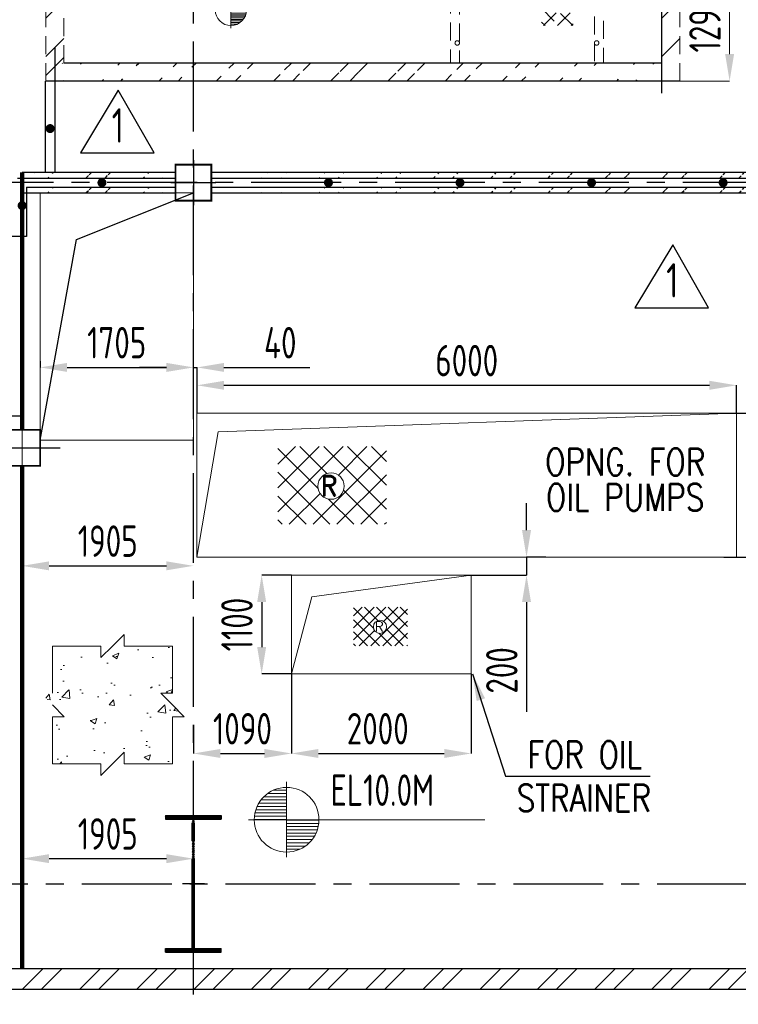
# Model space of a CAD drawing. Extents: x 18893 to 3351893, y -610358 to 406739.
# Tile 38 of 256: x 110100 to 118092, y 328587 to 339539. Entities that reach past the tile are written whole.
import ezdxf
from ezdxf.enums import TextEntityAlignment as Align

# ---------------------------------------------------------------- set-up
doc = ezdxf.new("R2010")
doc.units = 0
doc.header["$LTSCALE"] = 800
doc.header["$MEASUREMENT"] = 0
for name, pattern in [('CENTER', [2, 1.25, -0.25, 0.25, -0.25]), ('CENTER2', [1.125, 0.75, -0.125, 0.125, -0.125]), ('HIDDEN', [0.375, 0.25, -0.125])]:
    doc.linetypes.add(name, pattern=pattern)
doc.layers.get('0').update_dxf_attribs({"linetype": 'CONTINUOUS'})
for name, color, linetype in [('Aux_col', 7, 'CONTINUOUS'), ('COL', 1, 'CENTER'), ('GRID', 8, 'CENTER'), ('HANGERS', 1, 'CONTINUOUS'), ('HATCH', 9, 'CONTINUOUS'), ('MECH_EQ', 6, 'CONTINUOUS'), ('Rev2', 6, 'CONTINUOUS'), ('WALL', 6, 'CONTINUOUS')]:
    doc.layers.add(name, color=color, linetype=linetype)
for name, color, linetype, lineweight in [('DIM', 4, 'CONTINUOUS', 13), ('EQP8', 251, 'HIDDEN', 9), ('Opening', 30, 'CONTINUOUS', 15), ('T', 3, 'CONTINUOUS', 15), ('TEXT', 3, 'CONTINUOUS', 15)]:
    doc.layers.add(name, color=color, linetype=linetype, lineweight=lineweight)
doc.styles.add('D1', font='ROMAND')
doc.styles.add('ROMANS', font='ISO9.shx', dxfattribs={"width": 0.8})
doc.styles.add('ROMANT', font='romant')
doc.styles.add('S1', font='SIMPLEX.SHX', dxfattribs={"height": 200})
doc.styles.add('S3', font='ROMANS1.SHX', dxfattribs={"width": 0.8})
doc.styles.get("Standard").update_dxf_attribs({"font": 'ISO9'})
doc.dimstyles.get("Standard").update_dxf_attribs({"dimtxt": 0.18, "dimasz": 0.18, "dimexe": 0.18, "dimexo": 0.0625, "dimgap": 0.09, "dimtad": 0, "dimtih": 1, "dimtoh": 1, "dimdec": 4, "dimzin": 0, "dimdsep": 46, "dimtxsty": 'Standard', "dimcen": 0.09, "dimadec": 0, "dimazin": 0, "dimtfac": 1, "dimtdec": 4, "dimtofl": 0, "dimtmove": 0, "dimatfit": 3, "dimfxl": 0, "dimtolj": 1, "dimtzin": 0, "dimarcsym": 0})
doc.dimstyles.new('STANDARD$0', dxfattribs={"dimtxt": 250, "dimasz": 200, "dimexe": 0, "dimexo": 0, "dimgap": 100, "dimtad": 1, "dimdec": 0, "dimzin": 0, "dimdsep": 46, "dimtxsty": 'S1', "dimcen": 0, "dimadec": 0, "dimazin": 0, "dimtfac": 1, "dimtdec": 0, "dimtmove": 2, "dimatfit": 3, "dimfxl": 0, "dimtolj": 1, "dimtzin": 0, "dimarcsym": 0})

# ---------------------------------------------------------------- blocks, each defined once
blk = doc.blocks.new('A$C46F14D0A')
for p, q in [((0, 250), (0, -250)), ((-250, 0), (250, 0))]:
    blk.add_line(p, q)
at = {"const_width": 20, "flags": 128}
blk.add_lwpolyline([(-200, -200), (200, -200), (200, 200), (-200, 200)], close=True, dxfattribs=at)
blk = doc.blocks.new('A$C41E52089')
at = {"layer": 'COL'}
h = blk.add_hatch(dxfattribs=at)
h.set_pattern_fill('ANSI31', color=256, scale=100, style=0)
h.paths.add_polyline_path([(310, -720), (0, -720), (0, -760), (310, -760)])
h.paths.add_polyline_path([(0, -720), (-310, -720), (-310, -760), (0, -760)])
h.paths.add_polyline_path([(0, 0), (-13, 0), (-13, -720), (0, -720)])
h.paths.add_polyline_path([(0, 720), (-13, 720), (-13, 0), (0, 0)])
h.paths.add_polyline_path([(12, 0), (0, 0), (0, -720), (12, -720)])
h.paths.add_polyline_path([(12, 720), (0, 720), (0, 0), (12, 0)])
h.paths.add_polyline_path([(310, 760), (0, 760), (0, 720), (12, 720), (310, 720)])
h.paths.add_polyline_path([(0, 760), (-310, 760), (-310, 720), (0, 720)])
at = {"layer": 'COL', "color": 2}
for p, q in [((0, -800), (0, 800)), ((123, 0), (-123, 0))]:
    blk.add_line(p, q, dxfattribs=at)
at = {"layer": 'COL'}
for p, q in [((-310, 760), (310, 760)), ((-310, 760), (-310, 720)), ((-310, 720), (310, 720)), ((-13, -720), (-13, 720)), ((12, -720), (12, 720)), ((310, 760), (310, 720)), ((-310, -720), (310, -720)), ((-310, -760), (-310, -720)), ((-310, -760), (310, -760)), ((310, -760), (310, -720))]:
    blk.add_line(p, q, dxfattribs=at)
blk = doc.blocks.new('A$C5C0C65E7')
for p, q in [((0, 125), (0, -125)), ((-125, 0), (125, 0))]:
    blk.add_line(p, q)
at = {"const_width": 10, "flags": 128}
blk.add_lwpolyline([(-100, -100), (100, -100), (100, 100), (-100, 100)], close=True, dxfattribs=at)
blk = doc.blocks.new('*X14')
at = {"color": 0}
for p, q in [((36226, 29425), (36330, 29425)), ((36092, 29275), (36330, 29275)), ((36102, 29300), (36330, 29300)), ((36115, 29325), (36330, 29325)), ((36132, 29350), (36330, 29350)), ((36154, 29375), (36330, 29375)), ((36183, 29400), (36330, 29400)), ((36080, 29200), (36330, 29200)), ((36081, 29225), (36330, 29225)), ((36085, 29250), (36330, 29250))]:
    blk.add_line(p, q, dxfattribs=at)
blk = doc.blocks.new('LEVEL')
for p, q in [((0, 0), (0, 294)), ((-295, 0), (0, 0)), ((1393, 0), (0, 0)), ((0, 0), (0, -290))]:
    blk.add_line(p, q)
for start, end in [(90, 180), (0, 90), (180, 270), (270, 0)]:
    blk.add_arc((0, 0), 250, start, end)
blk.add_blockref('*X14', (-36330, -29198))
at = {"rotation": 180}
blk.add_blockref('*X14', (36330, 29198), dxfattribs=at)
at = {"flags": 4}
blk.add_attdef('LEVEL', (336, 101), '', height=250, dxfattribs=at)
blk = doc.blocks.new('*D541')
at = {"layer": 'DIM', "color": 9, "lineweight": -2}
for p, q in [((490862, -35576), (490791, -35576)), ((490791, -35876), (490791, -36566)), ((490237, -36866), (490791, -36866))]:
    blk.add_line(p, q, dxfattribs=at)
at = {"layer": 'DIM', "color": 9}
for points in [[(490741, -35876), (490841, -35876), (490791, -35576)], [(490741, -36566), (490841, -36566), (490791, -36866)]]:
    blk.add_solid(points, dxfattribs=at)
at = {"layer": 'DIM', "insert": (490516, -36221), "char_height": 350, "attachment_point": 5, "rotation": 90, "style": 'ROMANS'}
blk.add_mtext('\\A1;1290', dxfattribs=at)
blk = doc.blocks.new('A$C4C8A360A')
at = {"layer": 'HANGERS', "linetype": 'Continuous'}
for p, q in [((3.427, 5.706), (0, 0)), ((6.692, 0), (3.427, 5.706)), ((0, 0), (6.692, 0))]:
    blk.add_line(p, q, dxfattribs=at)
at = {"layer": 'HANGERS', "linetype": 'Continuous', "style": 'ROMANS', "width": 0.8}
blk.add_text('1', height=3.123, dxfattribs=at).set_placement((2.837, 0.922))
blk = doc.blocks.new('*X33')
at = {"color": 0}
for p, q in [((36153.7, 29375), (36329.8, 29375)), ((36183.1, 29400), (36329.8, 29400)), ((36226, 29425), (36329.8, 29425)), ((36101.7, 29300), (36329.8, 29300)), ((36114.7, 29325), (36329.8, 29325)), ((36131.6, 29350), (36329.8, 29350)), ((36081.3, 29225), (36329.8, 29225)), ((36085.3, 29250), (36329.8, 29250)), ((36092.1, 29275), (36329.8, 29275)), ((36079.8, 29200), (36329.8, 29200))]:
    blk.add_line(p, q, dxfattribs=at)
blk = doc.blocks.new('LL')
for p, q in [((-711, 0), (-711, 423)), ((-1136, 0), (-711, 0)), ((1493, 0), (-711, 0)), ((-711, 0), (-711, -418))]:
    blk.add_line(p, q)
for start, end in [(90, 180), (0, 90), (180, 270), (270, 0)]:
    blk.add_arc((-711, 0), 360, start, end)
at = {"xscale": 1.440000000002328, "yscale": 1.440000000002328, "zscale": 1.440000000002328}
blk.add_blockref('*X33', (-53026, -42044), dxfattribs=at)
at = {"xscale": 1.440000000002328, "yscale": 1.440000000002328, "zscale": 1.440000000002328, "rotation": 180}
blk.add_blockref('*X33', (51604, 42044), dxfattribs=at)
blk = doc.blocks.new('*D721')
at = {"layer": 'DIM', "color": 9, "lineweight": -2}
for p, q in [((117932, 333561), (118635, 333561)), ((118635, 333261), (118635, 330226)), ((118219, 329926), (118635, 329926))]:
    blk.add_line(p, q, dxfattribs=at)
at = {"layer": 'DIM', "color": 9}
for points in [[(118585, 333261), (118685, 333261), (118635, 333561)], [(118585, 330226), (118685, 330226), (118635, 329926)]]:
    blk.add_solid(points, dxfattribs=at)
at = {"layer": 'DIM', "insert": (118360, 331744), "char_height": 350, "attachment_point": 5, "rotation": 90, "style": 'ROMANS'}
blk.add_mtext('\\A1;3635', dxfattribs=at)
blk = doc.blocks.new('*D722')
at = {"layer": 'DIM', "color": 9, "lineweight": -2}
for p, q in [((117932, 335161), (118635, 335161)), ((118635, 334861), (118635, 333861)), ((118379, 333561), (118635, 333561))]:
    blk.add_line(p, q, dxfattribs=at)
at = {"layer": 'DIM', "color": 9}
for points in [[(118585, 334861), (118685, 334861), (118635, 335161)], [(118585, 333861), (118685, 333861), (118635, 333561)]]:
    blk.add_solid(points, dxfattribs=at)
at = {"layer": 'DIM', "insert": (118360, 334361), "char_height": 350, "attachment_point": 5, "rotation": 90, "style": 'ROMANS'}
blk.add_mtext('\\A1;1600', dxfattribs=at)
blk = doc.blocks.new('*D723')
at = {"layer": 'DIM', "color": 9, "lineweight": -2}
for p, q in [((113122, 332261), (113122, 331377)), ((115122, 332261), (115122, 331377)), ((113422, 331377), (114822, 331377))]:
    blk.add_line(p, q, dxfattribs=at)
at = {"layer": 'DIM', "color": 9}
for points in [[(113422, 331427), (113422, 331327), (113122, 331377)], [(114822, 331427), (114822, 331327), (115122, 331377)]]:
    blk.add_solid(points, dxfattribs=at)
at = {"layer": 'DIM', "insert": (114082, 331652), "char_height": 350, "attachment_point": 5, "style": 'ROMANS'}
blk.add_mtext('\\A1;2000', dxfattribs=at)
blk = doc.blocks.new('*D724')
at = {"layer": 'DIM', "color": 9, "lineweight": -2}
for p, q in [((113122, 333361), (112791, 333361)), ((112791, 333061), (112791, 332561)), ((113122, 332261), (112791, 332261))]:
    blk.add_line(p, q, dxfattribs=at)
at = {"layer": 'DIM', "color": 9}
for points in [[(112741, 333061), (112841, 333061), (112791, 333361)], [(112741, 332561), (112841, 332561), (112791, 332261)]]:
    blk.add_solid(points, dxfattribs=at)
at = {"layer": 'DIM', "insert": (112516, 332811), "char_height": 350, "attachment_point": 5, "rotation": 90, "style": 'ROMANS'}
blk.add_mtext('\\A1;1100', dxfattribs=at)
blk = doc.blocks.new('*D726')
at = {"layer": 'DIM', "color": 9, "lineweight": -2}
for p, q in [((110327, 335740), (110327, 335671)), ((110627, 335671), (111732, 335671))]:
    blk.add_line(p, q, dxfattribs=at)
at = {"layer": 'DIM', "color": 9}
for points in [[(110627, 335721), (110627, 335621), (110327, 335671)], [(111732, 335721), (111732, 335621), (112032, 335671)]]:
    blk.add_solid(points, dxfattribs=at)
at = {"layer": 'DIM', "insert": (111179, 335946), "char_height": 350, "attachment_point": 5, "style": 'ROMANS'}
blk.add_mtext('\\A1;1705', dxfattribs=at)
blk = doc.blocks.new('*D727')
at = {"layer": 'DIM', "color": 9, "lineweight": -2}
for p, q in [((115737, 333861), (115737, 334161)), ((115951, 333561), (115737, 333561)), ((115737, 333561), (115737, 333361)), ((115082, 333361), (115737, 333361)), ((115737, 333061), (115737, 331841))]:
    blk.add_line(p, q, dxfattribs=at)
at = {"layer": 'DIM', "color": 9}
for points in [[(115687, 333861), (115787, 333861), (115737, 333561)], [(115687, 333061), (115787, 333061), (115737, 333361)]]:
    blk.add_solid(points, dxfattribs=at)
at = {"layer": 'DIM', "insert": (115462, 332301), "char_height": 350, "attachment_point": 5, "rotation": 90, "style": 'ROMANS'}
blk.add_mtext('\\A1;200', dxfattribs=at)
blk = doc.blocks.new('*D730')
at = {"layer": 'DIM', "color": 9, "lineweight": -2}
for p, q in [((112072, 335161), (112072, 335472)), ((112372, 335472), (117772, 335472)), ((118072, 335161), (118072, 335472))]:
    blk.add_line(p, q, dxfattribs=at)
at = {"layer": 'DIM', "color": 9}
for points in [[(112372, 335522), (112372, 335422), (112072, 335472)], [(117772, 335522), (117772, 335422), (118072, 335472)]]:
    blk.add_solid(points, dxfattribs=at)
at = {"layer": 'DIM', "insert": (115072, 335747), "char_height": 350, "attachment_point": 5, "style": 'ROMANS'}
blk.add_mtext('\\A1;6000', dxfattribs=at)
blk = doc.blocks.new('*D732')
at = {"layer": 'DIM', "color": 9, "lineweight": -2}
blk.add_line((110427, 330207), (111732, 330207), dxfattribs=at)
at = {"layer": 'DIM', "color": 9}
for points in [[(110427, 330257), (110427, 330157), (110127, 330207)], [(111732, 330257), (111732, 330157), (112032, 330207)]]:
    blk.add_solid(points, dxfattribs=at)
at = {"layer": 'DIM', "insert": (111079, 330482), "char_height": 350, "attachment_point": 5, "style": 'ROMANS'}
blk.add_mtext('\\A1;1905', dxfattribs=at)
blk = doc.blocks.new('*D733')
at = {"layer": 'DIM', "color": 9, "lineweight": -2}
blk.add_line((110427, 333464), (111732, 333464), dxfattribs=at)
at = {"layer": 'DIM', "color": 9}
for points in [[(110427, 333514), (110427, 333414), (110127, 333464)], [(111732, 333514), (111732, 333414), (112032, 333464)]]:
    blk.add_solid(points, dxfattribs=at)
at = {"layer": 'DIM', "insert": (111079, 333739), "char_height": 350, "attachment_point": 5, "style": 'ROMANS'}
blk.add_mtext('\\A1;1905', dxfattribs=at)
blk = doc.blocks.new('*D738')
at = {"layer": 'DIM', "color": 9, "lineweight": -2}
for p, q in [((113122, 332261), (113122, 331377)), ((112032, 331695), (112032, 331377)), ((112332, 331377), (112822, 331377))]:
    blk.add_line(p, q, dxfattribs=at)
at = {"layer": 'DIM', "color": 9}
for points in [[(112332, 331427), (112332, 331327), (112032, 331377)], [(112822, 331427), (112822, 331327), (113122, 331377)]]:
    blk.add_solid(points, dxfattribs=at)
at = {"layer": 'DIM', "insert": (112577, 331652), "char_height": 350, "attachment_point": 5, "style": 'ROMANS'}
blk.add_mtext('\\A1;1090', dxfattribs=at)
blk = doc.blocks.new('*D741')
at = {"layer": 'DIM', "color": 9, "lineweight": -2}
for p, q in [((111732, 335671), (111432, 335671)), ((112032, 335261), (112032, 335671)), ((112032, 335671), (112072, 335671)), ((112072, 335161), (112072, 335671)), ((112372, 335671), (113325, 335671))]:
    blk.add_line(p, q, dxfattribs=at)
at = {"layer": 'DIM', "color": 9}
for points in [[(111732, 335721), (111732, 335621), (112032, 335671)], [(112372, 335721), (112372, 335621), (112072, 335671)]]:
    blk.add_solid(points, dxfattribs=at)
at = {"layer": 'DIM', "insert": (112998, 335946), "char_height": 350, "attachment_point": 5, "style": 'ROMANS'}
blk.add_mtext('\\A1;40', dxfattribs=at)
blk = doc.blocks.new('VALVE ROOM')
at = {"layer": 'HATCH'}
h = blk.add_hatch(dxfattribs=at)
h.set_pattern_fill('ANSI32', color=256, scale=1200, style=0)
h.set_pattern_definition([(45, (-32596.65, -294519.42), (-318.19805, 318.19805), []), (45, (-32384.5, -294519.42), (-318.19805, 318.19805), [])])
h.paths.add_polyline_path([(483386.9, -35776.3), (483186.9, -35776.3), (483186.9, -36620.7), (483186.9, -36866.3), (483386.9, -36866.3), (483386.9, -36690.5)])
h = blk.add_hatch(dxfattribs=at)
h.set_pattern_fill('ANSI32', color=256, scale=1200, style=0)
h.set_pattern_definition([(45, (-25746.6, -294519.4), (-318.19805, 318.19805), []), (45, (-25534.47, -294519.4), (-318.19805, 318.19805), [])])
h.paths.add_polyline_path([(490236.9, -35776.3), (490036.9, -35776.3), (490036.9, -36866.3), (490036.9, -36616.3), (490236.9, -36457.9), (490236.9, -36866.3)])
h = blk.add_hatch(dxfattribs=at)
h.set_pattern_fill('ANSI32', color=256, scale=1200, style=0)
h.set_pattern_definition([(45, (461306.8, -129890.97), (-318.198, 318.198), []), (45, (461518.95, -129890.97), (-318.198, 318.198), [])])
edge = h.paths.add_edge_path()
edge.add_line((483186.9, -36866.3), (490236.9, -36866.3))
edge.add_line((483186.9, -36666.3), (490236.9, -36666.3))
at = {"layer": 'EQP8'}
for p, q in [((487686.5, -34416.2), (487686.5, -36666.3)), ((487786.5, -34424.9), (487786.5, -36666.3)), ((489286.5, -34946.8), (489286.5, -36666.3)), ((489386.5, -34996.4), (489386.5, -36666.3)), ((483186.9, -36866.3), (483186.9, -35776.3)), ((483386.9, -36666.3), (483386.9, -35776.3)), ((490036.9, -36666.3), (490036.9, -35776.3)), ((490236.9, -36866.3), (490236.9, -35776.3))]:
    blk.add_line(p, q, dxfattribs=at)
at = {"layer": 'EQP8', "color": 2}
for p, q in [((488699.5, -35902.2), (489047, -36249.7)), ((488720.7, -36249.7), (489049.5, -35920.9)), ((488699.5, -36056.8), (488892.3, -36249.7)), ((488875.4, -36249.7), (489049.5, -36075.6)), ((488699.5, -36211.5), (488737.6, -36249.7)), ((489030.1, -36249.7), (489049.5, -36230.3))]:
    blk.add_line(p, q, dxfattribs=at)
at = {"layer": 'EQP8'}
for centre in [(487761.5, -36442.4), (489311.5, -36442.4)]:
    blk.add_circle(centre, 25, dxfattribs=at)
at = {"layer": 'WALL'}
for p, q in [((490036.9, -36666.3), (483386.9, -36666.3)), ((490236.9, -36866.3), (483186.9, -36866.3))]:
    blk.add_line(p, q, dxfattribs=at)
at = {"layer": 'TEXT'}
ref = blk.add_blockref('LEVEL', (485243.6, -36074.2), dxfattribs=dict(at, xscale=0.6999999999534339, yscale=0.6999999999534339, zscale=0.6999999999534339))
ref.add_attrib('LEVEL', '(+)9.0M', (485580.9, -36011.6), dxfattribs={"layer": '0', "height": 210, "style": 'ROMANT'})
at = {"layer": 'DIM'}
dim = blk.add_linear_dim(base=(490791.4, -36866.3), p1=(490862, -35576.3), p2=(490236.9, -36866.3), angle=90, dimstyle='STANDARD$0', override={"dimtxt": 350, "dimasz": 300, "dimtxsty": 'ROMANS', "dimclrd": 9, "dimclre": 9, "dimclrt": 256, "dimtix": 1, "dimtmove": 0}, dxfattribs=at)
dim.commit()
dim.dimension.update_dxf_attribs({"geometry": '*D541', "text_midpoint": (490516.4, -36221.3)})

msp = doc.modelspace()

# ---------------------------------------------------------------- hatches: boundary and pattern name
at = {"layer": 'DIM'}
h = msp.add_hatch(dxfattribs=at)
h.set_pattern_fill('AR-CONC', color=256, scale=100, style=0)
h.set_pattern_definition([(50, (46323.2, 235455.3), (717.2602, -62.752), [75, -825]), (355, (46323.2, 235455.3), (-138.7513, 752.192), [60, -660]), (100.4514, (46383, 235450.05), (578.5094, 689.4395), [63.74, -701.142]), (46.1842, (46323.2, 235655.3), (1067.241, -165.519), [112.5, -1237.5]), (96.6356, (46412.2, 235641.5), (934.663, 974.118), [95.61, -1051.713]), (351.1842, (46323.2, 235655.3), (934.662, 974.119), [90, -990]), (21, (46423.2, 235605.3), (596.907, -402.619), [75, -825]), (326, (46423.2, 235605.3), (243.3153, 725.15), [60, -660]), (71.4514, (46472.96, 235571.7), (840.2226, 322.5305), [63.74, -701.142]), (37.5, (46323.21, 235455.28), (12.15986, 332.89385), [0, -652, 0, -670, 0, -662.5]), (7.5, (46323.2, 235455.28), (263.0695, 394.4117), [0, -382, 0, -637, 0, -252.5]), (327.5, (46100.21, 235455.28), (533.82244, -22.5549), [0, -250, 0, -780, 0, -1035]), (317.5, (46000.2, 235455.3), (583.1862, 100.105), [0, -325, 0, -518, 0, -735])])
h.paths.add_polyline_path([(111798.12, 332572.27), (111262.31, 332572.27), (111262.31, 332701.92), (111001.74, 332442.63), (111001.74, 332572.27), (110465.93, 332572.27), (110465.93, 332046.63), (110336.28, 332046.63), (110595.57, 331786.06), (110465.93, 331786.06), (110465.93, 331260.42), (111001.74, 331260.42), (111001.74, 331130.78), (111262.31, 331390.07), (111262.31, 331260.42), (111798.12, 331260.42), (111798.12, 331786.06), (111927.77, 331786.06), (111798.12, 331916.35), (111668.48, 332046.63), (111798.12, 332046.63)])
at = {"layer": 'HATCH'}
h = msp.add_hatch(dxfattribs=at)
h.set_pattern_fill('ANSI32', color=256, scale=1200, style=0)
h.set_pattern_definition([(45, (46402.95, 235795.06), (-318.198, 318.198), []), (45, (46615.1, 235795.06), (-318.198, 318.198), [])])
edge = h.paths.add_edge_path()
edge.add_line((110126.71, 337841.05), (111831.71, 337841.05))
edge.add_line((110126.71, 337776.05), (111831.71, 337776.05))
h = msp.add_hatch(dxfattribs=at)
h.set_pattern_fill('ANSI32', color=256, scale=1200, style=0)
h.set_pattern_definition([(45, (46424.3, 235768.15), (-318.198, 318.198), []), (45, (46636.43, 235768.15), (-318.198, 318.198), [])])
edge = h.paths.add_edge_path()
edge.add_line((112231.71, 337841.05), (121831.71, 337841.05))
edge.add_line((112231.71, 337776.05), (121831.71, 337776.05))
h = msp.add_hatch(dxfattribs=at)
h.set_pattern_fill('ANSI32', color=256, scale=1200, style=0)
h.set_pattern_definition([(45, (46402.95, 235630.06), (-318.198, 318.198), []), (45, (46615.1, 235630.06), (-318.198, 318.198), [])])
edge = h.paths.add_edge_path()
edge.add_line((110126.71, 337676.05), (111831.71, 337676.05))
edge.add_line((110126.71, 337611.05), (111831.71, 337611.05))
h = msp.add_hatch(dxfattribs=at)
h.set_pattern_fill('ANSI32', color=256, scale=1200, style=0)
h.set_pattern_definition([(45, (46424.3, 235603.15), (-318.198, 318.198), []), (45, (46636.43, 235603.15), (-318.198, 318.198), [])])
edge = h.paths.add_edge_path()
edge.add_line((112231.71, 337676.05), (121831.71, 337676.05))
edge.add_line((112231.71, 337611.05), (121831.71, 337611.05))
h = msp.add_hatch(dxfattribs=at)
h.set_pattern_fill('ANSI32', color=256, scale=1200, style=0)
h.set_pattern_definition([(45, (46410.7, 235761.36), (-318.198, 318.198), []), (45, (46622.83, 235761.36), (-318.198, 318.198), [])])
h.paths.add_polyline_path([(87969.21, 328986.05), (82031.71, 328986.05), (82031.71, 328756.05), (87969.21, 328756.05)])
h.paths.add_polyline_path([(92031.71, 328986.05), (88199.21, 328986.05), (88199.21, 328756.05), (92031.71, 328756.05)])
h.paths.add_polyline_path([(102031.71, 328986.05), (92031.71, 328986.05), (92031.71, 328756.05), (102031.71, 328756.05)])
h.paths.add_polyline_path([(112031.71, 328986.05), (102031.71, 328986.05), (102031.71, 328756.05), (112031.71, 328756.05)])
h.paths.add_polyline_path([(122031.71, 328986.05), (112031.71, 328986.05), (112031.71, 328756.05), (122031.71, 328756.05)])
at = {"layer": 'T'}
h = msp.add_hatch(dxfattribs=at)
h.set_pattern_fill('ANSI31', color=256, scale=1500, angle=450, style=0)
h.set_pattern_definition([(45, (125786.18, 326993.35), (132.5825, -132.5825), [])])
h.paths.add_polyline_path([(112970.94, 334790.34), (114177.6, 334790.34), (114177.6, 333926.34), (112970.94, 333926.34)])
h.paths.add_polyline_path([(113709.32, 334351.13, 1), (113415.8, 334351.13, 1)], flags=16)
h.paths.add_polyline_path([(113681.25, 334187.81), (113429.46, 334187.81), (113429.46, 334525.31), (113681.25, 334525.31)], flags=24)
h = msp.add_hatch(dxfattribs=at)
h.set_pattern_fill('ANSI31', color=256, scale=1500, angle=360, style=0)
h.set_pattern_definition([(135, (125786.18, 326993.35), (132.5825, 132.5825), [])])
h.paths.add_polyline_path([(112970.94, 334790.34), (114177.6, 334790.34), (114177.6, 333926.34), (112970.94, 333926.34)])
h.paths.add_polyline_path([(113415.8, 334351.13, 1), (113709.32, 334351.13, 1)], flags=16)
h.paths.add_polyline_path([(113681.25, 334187.81), (113429.46, 334187.81), (113429.46, 334525.31), (113681.25, 334525.31)], flags=24)
h = msp.add_hatch(dxfattribs=at)
h.set_pattern_fill('ANSI31', color=256, scale=750, angle=450, style=0)
h.set_pattern_definition([(45, (120218.81, 329106.61), (66.2913, -66.2913), [])])
h.paths.add_polyline_path([(113811.2, 333005.1), (114414.52, 333005.1), (114414.52, 332573.1), (113811.2, 332573.1)])
h.paths.add_polyline_path([(114180.38, 332785.49, 1), (114033.62, 332785.49, 1)], flags=16)
h.paths.add_polyline_path([(114166.35, 332703.84), (114040.46, 332703.84), (114040.46, 332872.59), (114166.35, 332872.59)], flags=24)
h = msp.add_hatch(dxfattribs=at)
h.set_pattern_fill('ANSI31', color=256, scale=750, angle=360, style=0)
h.set_pattern_definition([(135, (120218.81, 329106.61), (66.2913, 66.2913), [])])
h.paths.add_polyline_path([(113811.2, 333005.1), (114414.52, 333005.1), (114414.52, 332573.1), (113811.2, 332573.1)])
h.paths.add_polyline_path([(114033.62, 332785.49, 1), (114180.38, 332785.49, 1)], flags=16)
h.paths.add_polyline_path([(114166.35, 332703.84), (114040.46, 332703.84), (114040.46, 332872.59), (114166.35, 332872.59)], flags=24)

# ---------------------------------------------------------------- linework, layer by layer
at = {"color": 2}
for p, q in [((110384.16, 338856.05), (110384.16, 337841.05)), ((110491.71, 338856.05), (110491.71, 337841.05)), ((110076.71, 337776.05), (111831.71, 337776.05)), ((112231.71, 337776.05), (121831.71, 337776.05)), ((110176.71, 337676.05), (111831.71, 337676.05)), ((110176.71, 337676.05), (110176.71, 337126.05)), ((112231.71, 337676.05), (121831.71, 337676.05)), ((110176.71, 337126.05), (108366.71, 337126.05))]:
    msp.add_line(p, q, dxfattribs=at)
at = {"color": 7, "const_width": 50}
for points in [[(110437.94, 338302.63, 1), (110437.94, 338352.63, 1)], [(111014.56, 337701.05, 1), (111014.56, 337751.05, 1)], [(113533.7, 337701.05, 1), (113533.7, 337751.05, 1)], [(114996.92, 337701.05, 1), (114996.92, 337751.05, 1)], [(116460.15, 337701.05, 1), (116460.15, 337751.05, 1)], [(117923.38, 337701.05, 1), (117923.38, 337751.05, 1)], [(110126.71, 337445.77, 1), (110126.71, 337495.77, 1)]]:
    msp.add_lwpolyline(points, format="xyb", close=True, dxfattribs=at)
at = {"layer": 'DIM'}
for p, q in [((111132.02, 332572.27), (111262.31, 332701.92)), ((111262.31, 332701.92), (111262.31, 332572.27)), ((111132.02, 332572.27), (111001.74, 332442.63)), ((111001.74, 332442.63), (111001.74, 332572.27)), ((111798.12, 331916.35), (111668.48, 332046.63)), ((111668.48, 332046.63), (111798.12, 332046.63)), ((110465.93, 331916.35), (110595.57, 331786.06)), ((111798.12, 331916.35), (111927.77, 331786.06)), ((110595.57, 331786.06), (110465.93, 331786.06)), ((111927.77, 331786.06), (111798.12, 331786.06)), ((111132.02, 331260.42), (111262.31, 331390.07)), ((111262.31, 331390.07), (111262.31, 331260.42)), ((111132.02, 331260.42), (111001.74, 331130.78)), ((111001.74, 331130.78), (111001.74, 331260.42))]:
    msp.add_line(p, q, dxfattribs=at)
at = {"layer": 'DIM', "const_width": 50, "flags": 128}
for points in [[(110126.71, 334976.05), (110126.71, 337841.05)], [(110126.71, 334576.05), (110126.71, 328986.05)]]:
    msp.add_lwpolyline(points, dxfattribs=at)
at = {"layer": 'DIM'}
for points in [[(110465.93, 332046.63), (110465.93, 332572.27), (111001.74, 332572.27)], [(111262.31, 332572.27), (111798.12, 332572.27), (111798.12, 332046.63)], [(111001.74, 331260.42), (110465.93, 331260.42), (110465.93, 331786.06)], [(111798.12, 331786.06), (111798.12, 331260.42), (111262.31, 331260.42)]]:
    msp.add_lwpolyline(points, dxfattribs=at)
at = {"layer": 'GRID'}
for p, q in [((112031.71, 323896.19), (112031.71, 367908.69)), ((117241.76, 338721.05), (117241.76, 348433.11)), ((128074.36, 337726.05), (70217.63, 337726.05)), ((53190.34, 329926.05), (165293.46, 329926.05))]:
    msp.add_line(p, q, dxfattribs=at)
at = {"layer": 'GRID', "linetype": 'CENTER2', "ltscale": 4}
for p, q in [((110491.71, 339226.05), (110491.71, 338827.86)), ((91104.46, 334776.05), (110549.74, 334776.05))]:
    msp.add_line(p, q, dxfattribs=at)
at = {"layer": 'GRID', "linetype": 'CENTER2', "ltscale": 4, "flags": 128}
msp.add_lwpolyline([(110126.71, 335026.05), (110126.71, 335127.01), (109463.07, 335127.01), (109463.07, 335252.41)], dxfattribs=at)
at = {"layer": 'MECH_EQ'}
for p, q in [((110731.8, 337093.45), (112031.71, 337611.05)), ((110326.71, 334861.05), (110731.8, 337093.45))]:
    msp.add_line(p, q, dxfattribs=at)
at = {"layer": 'Opening'}
for p, q in [((110326.71, 334861.05), (110326.71, 337611.05)), ((110426.71, 337611.05), (112031.71, 337611.05)), ((112031.71, 337611.05), (112031.71, 334861.05)), ((112308.76, 334953.12), (118071.71, 335161.05)), ((112071.71, 333561.05), (112308.76, 334953.12)), ((112031.71, 334861.05), (110326.71, 334861.05))]:
    msp.add_line(p, q, dxfattribs=at)
for points in [[(112071.71, 335161.05), (118071.71, 335161.05), (118071.71, 333561.05), (112071.71, 333561.05)], [(113121.71, 333361.05), (115121.71, 333361.05), (115121.71, 332261.05), (113121.71, 332261.05)]]:
    msp.add_lwpolyline(points, close=True, dxfattribs=at)
msp.add_lwpolyline([(113121.71, 332261.05), (113347.69, 333120.55), (115121.71, 333361.05)], dxfattribs=at)
at = {"layer": 'T'}
for centre, radius in [((113562.56, 334351.13), 146.76), ((114107, 332785.49), 73.38)]:
    msp.add_circle(centre, radius, dxfattribs=at)
at = {"layer": 'WALL'}
for p, q in [((110126.71, 337841.05), (111831.71, 337841.05)), ((112231.71, 337841.05), (121831.71, 337841.05)), ((110126.71, 337611.05), (111831.71, 337611.05)), ((112231.71, 337611.05), (121831.71, 337611.05)), ((82031.71, 328986.05), (122631.71, 328986.05)), ((82031.71, 328756.05), (122631.71, 328756.05))]:
    msp.add_line(p, q, dxfattribs=at)

# ---------------------------------------------------------------- block references
at = {"layer": 'Aux_col', "xscale": 2, "yscale": 2, "zscale": 2}
msp.add_blockref('A$C5C0C65E7', (112031.71, 337726.05), dxfattribs=at)
at = {"layer": 'COL'}
msp.add_blockref('A$C41E52089', (112031.71, 329926.05), dxfattribs=at)
at = {"layer": 'DIM'}
for name, p in [('VALVE ROOM', (-372795.17, 375722.32)), ('A$C46F14D0A', (110126.71, 334776.05))]:
    msp.add_blockref(name, p, dxfattribs=at)
ref = msp.add_blockref('LL', (113779.27, 330639.78), dxfattribs=at)
ref.add_attrib('LEVEL', 'EL10.0M', (113557.54, 330793.96), dxfattribs={"layer": '0', "height": 350, "style": 'ROMANS', "width": 0.8, "flags": 4})
at = {"layer": 'HANGERS', "linetype": 'Continuous', "xscale": 122.5, "yscale": 122.5, "zscale": 122.5}
for p in [(110774.97, 338057.45), (116942.81, 336335.52)]:
    msp.add_blockref('A$C4C8A360A', p, dxfattribs=at)

# ---------------------------------------------------------------- texts
at = {"layer": 'T', "style": 'D1'}
for height, p in [(225, (113442.85, 334244.06)), (112.5, (114047.15, 332731.96))]:
    msp.add_text('R', height=height, dxfattribs=at).set_placement(p)
at = {"layer": 'TEXT', "style": 'S3', "width": 0.8}
for s, p in [('OPNG. FOR', (116834.24, 334469.84)), ('OIL PUMPS', (116833.03, 334075.92))]:
    msp.add_text(s, height=300, dxfattribs=at).set_placement(p, align=Align.CENTER)
for s, p in [('FOR OIL', (117021.84, 331213.46)), ('STRAINER', (117119.27, 330732.91))]:
    msp.add_text(s, height=300, dxfattribs=at).set_placement(p, align=Align.RIGHT)

# ---------------------------------------------------------------- dimensions: what is measured, and where the dimension line sits
at = {"layer": 'DIM'}
for base, p1, p2, picture, middle in [((112031.71, 335670.59), (110326.71, 335739.96), (112031.71, 335670.59), '*D726', (111179.21, 335945.59)), ((118071.71, 335472.28), (112071.71, 335161.05), (118071.71, 335161.05), '*D730', (115071.71, 335747.28)), ((112031.71, 333464.3), (110126.71, 333464.3), (112031.71, 333464.3), '*D733', (111079.21, 333739.3)), ((112031.71, 330206.62), (110126.71, 330206.62), (112031.71, 330206.62), '*D732', (111079.21, 330481.62))]:
    dim = msp.add_linear_dim(base=base, p1=p1, p2=p2, dimstyle='STANDARD$0', override={"dimtxt": 350, "dimasz": 300, "dimtxsty": 'ROMANS', "dimclrd": 9, "dimclre": 9, "dimclrt": 256, "dimtix": 1, "dimtmove": 0}, dxfattribs=at)
    dim.commit()
    dim.dimension.update_dxf_attribs({"geometry": picture, "text_midpoint": middle})
for base, p1, p2, picture, middle in [((112031.71, 335670.59), (112071.71, 335161.05), (112031.71, 335261.05), '*D741', (112998.38, 335670.59)), ((113121.71, 331376.86), (112031.71, 331694.7), (113121.71, 332261.05), '*D738', (112576.71, 331376.86)), ((115121.71, 331376.86), (113121.71, 332261.05), (115121.71, 332261.05), '*D723', (114081.71, 331376.86))]:
    dim = msp.add_linear_dim(base=base, p1=p1, p2=p2, dimstyle='STANDARD$0', override={"dimtxt": 350, "dimasz": 300, "dimtxsty": 'ROMANS', "dimclrd": 9, "dimclre": 9, "dimclrt": 256, "dimtix": 1, "dimtmove": 0}, dxfattribs=at)
    dim.commit()
    dim.dimension.update_dxf_attribs({"geometry": picture, "text_midpoint": middle, "dimtype": 160})
for base, p1, p2, picture, middle in [((118635.02, 333561.05), (117932.21, 335161.05), (118378.76, 333561.05), '*D722', (118360.02, 334361.05)), ((118635.02, 329926.05), (117932.21, 333561.05), (118218.92, 329926.05), '*D721', (118360.02, 331743.55))]:
    dim = msp.add_linear_dim(base=base, p1=p1, p2=p2, angle=90, dimstyle='STANDARD$0', override={"dimtxt": 350, "dimasz": 300, "dimtxsty": 'ROMANS', "dimclrd": 9, "dimclre": 9, "dimclrt": 256, "dimtix": 1, "dimtmove": 0}, dxfattribs=at)
    dim.commit()
    dim.dimension.update_dxf_attribs({"geometry": picture, "text_midpoint": middle})
for base, p1, p2, picture, middle in [((115737.26, 333561.05), (115081.71, 333361.05), (115950.72, 333561.05), '*D727', (115737.26, 332301.05)), ((112790.77, 332261.05), (113121.71, 333361.05), (113121.71, 332261.05), '*D724', (112790.77, 332811.05))]:
    dim = msp.add_linear_dim(base=base, p1=p1, p2=p2, angle=90, dimstyle='STANDARD$0', override={"dimtxt": 350, "dimasz": 300, "dimtxsty": 'ROMANS', "dimclrd": 9, "dimclre": 9, "dimclrt": 256, "dimtix": 1, "dimtmove": 0}, dxfattribs=at)
    dim.commit()
    dim.dimension.update_dxf_attribs({"geometry": picture, "text_midpoint": middle, "dimtype": 160})

# ---------------------------------------------------------------- leaders
at = {"layer": 'Rev2'}
msp.add_leader([(115137.03, 332261.05), (115502.87, 331125.1), (117113.82, 331125.1)], dimstyle='Standard', override={"dimtxt": 350, "dimasz": 300, "dimexe": 0, "dimexo": 0, "dimgap": 100, "dimtad": 1, "dimtih": 0, "dimtoh": 0, "dimdec": 0, "dimtxsty": 'ROMANS', "dimcen": 0, "dimclrd": 9, "dimclre": 9, "dimclrt": 256, "dimtdec": 0, "dimtix": 1, "dimtofl": 1, "dimatfit": 0, "dimfxl": 0}, dxfattribs=at)

doc.saveas('drawing.dxf')
